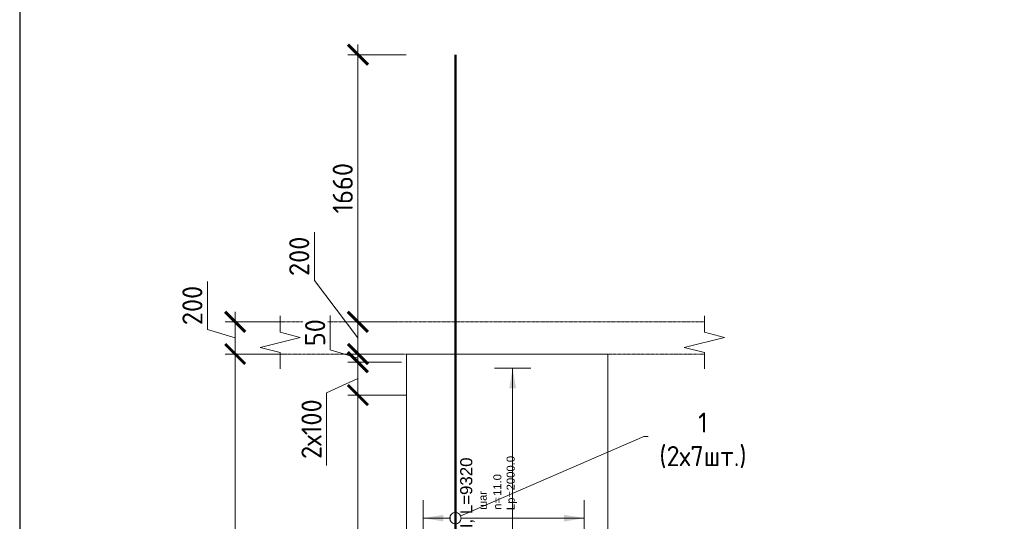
# Model space of a CAD drawing. Header units: millimetres. Extents: x 263826 to 1585445, y -423071 to 70137.
# Tile 126 of 256: x 503971 to 516205, y -189134 to -182900. Entities that reach past the tile are written whole.
import ezdxf
from ezdxf import colors
from ezdxf.entities.mleader import LeaderData, LeaderLine
from ezdxf.enums import TextEntityAlignment as Align
from ezdxf.math import Vec2, Vec3

# ---------------------------------------------------------------- set-up
doc = ezdxf.new("R2010")
doc.units = ezdxf.units.MM
doc.set_wipeout_variables(frame=1)
doc.linetypes.add('01 Штриховая _4 мм_', pattern=[6, 3.5, -2.5])
for name, color, linetype, lineweight in [('AF_Perekritie', 90, 'Continuous', 18), ('AF_Stena', 90, 'Continuous', 18), ('АрмСтер', 2, 'Continuous', 50), ('подоснова', 151, 'Continuous', 5), ('РАЗМЕРЫ', 1, 'Continuous', 9)]:
    doc.layers.add(name, color=color, linetype=linetype, lineweight=lineweight)
doc.layers.add('АрмСтер_атрибуты', color=2, linetype='Continuous', lineweight=0, plot=False)
doc.layers.add('ТОЛСТЫЕ_ОСНОВНЫЕ', color=6, linetype='Continuous')
doc.styles.add('GOST-2.304_Type-B', font='GOST_Common.ttf')
doc.styles.get("Standard").update_dxf_attribs({"font": 'arial.ttf'})
doc.styles.add('Аннотативный', font='arial.ttf')
doc.dimstyles.new('мой 25', dxfattribs={"dimscale": 100, "dimtxt": 2.5, "dimasz": 2.5, "dimexe": 1.25, "dimexo": 0.625, "dimtad": 1, "dimdec": 0, "dimlfac": 0.5, "dimtxsty": 'GOST-2.304_Type-B', "dimblk": 'ARCHTICK', "dimcen": 2.5, "dimdle": 1.25, "dimaunit": 1, "dimadec": 1, "dimazin": 2, "dimtfac": 1, "dimtdec": 0, "dimtmove": 1, "dimatfit": 3, "dimfxl": 6, "dimfxlon": 1, "dimtfill": 1, "dimlwd": -1, "dimlwe": -1, "dimarcsym": 0})

# ---------------------------------------------------------------- blocks, each defined once
blk = doc.blocks.new('_None')
blk = doc.blocks.new('_ArchTick')
at = {"color": 0, "linetype": 'ByBlock', "const_width": 0.15}
blk.add_lwpolyline([(-0.5, -0.5), (0.5, 0.5)], dxfattribs=at)
blk = doc.blocks.new('*D483')
at = {"layer": 'DEFPOINTS', "color": 0, "lineweight": 0, "transparency": 16777216}
for p in [(508173, -186655), (508739, -186655), (508739, -187055)]:
    blk.add_point(p, dxfattribs=at)
at = {"layer": 'РАЗМЕРЫ', "color": 0, "linetype": 'Continuous', "transparency": 16777216}
for p, q in [((507632, -186141), (507632, -185541)), ((508173, -186855), (507632, -186141)), ((508173, -187180), (508173, -186530)), ((508676, -186655), (508048, -186655)), ((508676, -187055), (508048, -187055))]:
    blk.add_line(p, q, dxfattribs=at)
at = {"layer": 'РАЗМЕРЫ', "color": 0, "transparency": 16777216, "xscale": 250, "yscale": 250, "zscale": 250}
for p, rotation in [((508173, -186655), 90), ((508173, -187055), 270)]:
    blk.add_blockref('_ArchTick', p, dxfattribs=dict(at, rotation=rotation))
at = {"layer": 'РАЗМЕРЫ', "color": 0, "lineweight": 0, "transparency": 16777216, "insert": (507444, -185841), "char_height": 250, "attachment_point": 5, "rotation": 90, "style": 'GOST-2.304_Type-B', "bg_fill": 3, "box_fill_scale": 1.1, "bg_fill_color": 256, "bg_fill_true_color": 13158600, "bg_fill_transparency": 0}
blk.add_mtext('200', dxfattribs=at)
blk = doc.blocks.new('*D414')
at = {"layer": 'DEFPOINTS', "color": 0, "transparency": 16777216}
for p in [(508173, -183335), (509385, -183335), (508739, -186655)]:
    blk.add_point(p, dxfattribs=at)
at = {"layer": 'РАЗМЕРЫ', "color": 0, "linetype": 'Continuous', "transparency": 16777216}
for p, q in [((508173, -186780), (508173, -183210)), ((508773, -183335), (508048, -183335)), ((508676, -186655), (508048, -186655))]:
    blk.add_line(p, q, dxfattribs=at)
at = {"layer": 'РАЗМЕРЫ', "color": 0, "transparency": 16777216, "xscale": 250, "yscale": 250, "zscale": 250}
for p, rotation in [((508173, -183335), 90), ((508173, -186655), 270)]:
    blk.add_blockref('_ArchTick', p, dxfattribs=dict(at, rotation=rotation))
at = {"layer": 'РАЗМЕРЫ', "color": 0, "lineweight": 0, "transparency": 16777216, "insert": (507985, -184995), "char_height": 250, "attachment_point": 5, "rotation": 90, "style": 'GOST-2.304_Type-B', "bg_fill": 3, "box_fill_scale": 1.1, "bg_fill_color": 256, "bg_fill_true_color": 13158600, "bg_fill_transparency": 0}
blk.add_mtext('1660', dxfattribs=at)
blk = doc.blocks.new('*U60')
at = {"layer": 'РАЗМЕРЫ'}
for p, q in [((112.5, 1200), (-112.5, 1200)), ((112.5, -1400), (-112.5, -1400))]:
    blk.add_line(p, q, dxfattribs=at)
at = {"layer": 'РАЗМЕРЫ', "ltscale": 15}
blk.add_line((0, -1400), (0, 1200), dxfattribs=at)
at = {"layer": 'РАЗМЕРЫ'}
for points in [[(0, 1200), (20.9, 1074.8), (-20.9, 1074.8)], [(0, -1400), (20.9, -1274.8), (-20.9, -1274.8)]]:
    blk.add_solid(points, dxfattribs=at)
at = {"layer": 'АрмСтер_атрибуты', "color": 215, "ltscale": 15, "style": 'Аннотативный'}
for s, p in [('шаг', (51.4, -194.2)), ('n=', (51.4, -285.1)), ('Lр=', (50.2, -367.8))]:
    blk.add_text(s, height=50, dxfattribs=at).set_placement(p)
at = {"layer": 'АрмСтер_атрибуты', "flags": 9}
for tag, p in [('МАССА', (-1033.5, -10.5)), ('ОБОЗНАЧЕНИЕ', (-1033.5, -124.4))]:
    blk.add_attdef(tag, p, '', height=75, dxfattribs=at)
at = {"layer": 'АрмСтер_атрибуты', "style": 'Аннотативный', "flags": 8}
blk.add_attdef('ПОЗ', (110, 29.6), '', height=75, dxfattribs=at)
at = {"layer": 'АрмСтер_атрибуты', "color": 215, "style": 'Аннотативный'}
for tag, p, flags in [('ШАГ', (190.9, -194.2), 10), ('КОЛ', (138, -285.1), 8), ('ШИРИНА', (172.9, -367.8), 8)]:
    blk.add_attdef(tag, p, '', height=50, dxfattribs=dict(at, flags=flags))
at = {"linetype": 'Continuous', "lineweight": 0}
blk.add_wipeout([(35, 0), (28.3, 20.6), (10.8, 33.3), (-10.8, 33.3), (-28.3, 20.6), (-35, 0), (-28.3, -20.6), (-10.8, -33.3), (10.8, -33.3), (28.3, -20.6)], dxfattribs=at)
at = {"color": 0, "linetype": 'ByBlock', "lineweight": -2, "ltscale": 100}
blk.add_line((-657.5, 0), (592.5, 0), dxfattribs=at)
at = {"layer": 'РАЗМЕРЫ'}
blk.add_circle((0, 0), 35, dxfattribs=at)
at = {"layer": 'АрмСтер_атрибуты', "style": 'Аннотативный', "flags": 8}
blk.add_attdef('НАИМЕНОВАНИЕ', text='', height=75, dxfattribs=at).set_placement((0, -29.3), align=Align.TOP_CENTER)
blk = doc.blocks.new('*U514')
at = {"layer": 'РАЗМЕРЫ'}
for p, q in [((112.5, 200), (-112.5, 200)), ((112.5, -800), (-112.5, -800))]:
    blk.add_line(p, q, dxfattribs=at)
at = {"layer": 'РАЗМЕРЫ', "ltscale": 15}
blk.add_line((0, -800), (0, 200), dxfattribs=at)
at = {"layer": 'РАЗМЕРЫ'}
for points in [[(0, 200), (20.9, 74.8), (-20.9, 74.8)], [(0, -800), (20.9, -674.8), (-20.9, -674.8)]]:
    blk.add_solid(points, dxfattribs=at)
at = {"layer": 'АрмСтер_атрибуты', "color": 215, "ltscale": 15, "style": 'Аннотативный'}
for s, p in [('шаг', (51.4, -194.2)), ('n=', (51.4, -285.1)), ('Lр=', (50.2, -367.8))]:
    blk.add_text(s, height=50, dxfattribs=at).set_placement(p)
at = {"layer": 'АрмСтер_атрибуты', "flags": 9}
for tag, p in [('МАССА', (-2096, -10.5)), ('ОБОЗНАЧЕНИЕ', (-2096, -124.4))]:
    blk.add_attdef(tag, p, '', height=75, dxfattribs=at)
at = {"layer": 'АрмСтер_атрибуты', "style": 'Аннотативный', "flags": 8}
blk.add_attdef('ПОЗ', (110, 29.6), '', height=75, dxfattribs=at)
at = {"layer": 'АрмСтер_атрибуты', "color": 215, "style": 'Аннотативный'}
for tag, p, flags in [('ШАГ', (190.9, -194.2), 10), ('КОЛ', (138, -285.1), 8), ('ШИРИНА', (172.9, -367.8), 8)]:
    blk.add_attdef(tag, p, '', height=50, dxfattribs=dict(at, flags=flags))
at = {"linetype": 'Continuous', "lineweight": 0}
blk.add_wipeout([(35, 0), (28.3, 20.6), (10.8, 33.3), (-10.8, 33.3), (-28.3, 20.6), (-35, 0), (-28.3, -20.6), (-10.8, -33.3), (10.8, -33.3), (28.3, -20.6)], dxfattribs=at)
at = {"color": 0, "linetype": 'ByBlock', "lineweight": -2, "ltscale": 100}
blk.add_line((-1780, 0), (2880, 0), dxfattribs=at)
at = {"layer": 'РАЗМЕРЫ'}
blk.add_circle((0, 0), 35, dxfattribs=at)
at = {"layer": 'АрмСтер_атрибуты', "style": 'Аннотативный', "flags": 8}
blk.add_attdef('НАИМЕНОВАНИЕ', text='', height=75, dxfattribs=at).set_placement((0, -29.3), align=Align.TOP_CENTER)
blk = doc.blocks.new('*U46')
at = {"layer": 'ТОЛСТЫЕ_ОСНОВНЫЕ', "color": 6}
blk.add_lwpolyline([(20, 5), (415, 5), (415, 292), (20, 292)], close=True, dxfattribs=at)
blk = doc.blocks.new('*D488')
at = {"layer": 'DEFPOINTS', "color": 0, "transparency": 16777216}
for p in [(507567, -186655), (506648, -187055), (507567, -187055)]:
    blk.add_point(p, dxfattribs=at)
at = {"layer": 'РАЗМЕРЫ', "color": 0, "linetype": 'Continuous', "transparency": 16777216}
for p, q in [((506305, -186752), (506305, -186152)), ((506648, -186530), (506648, -187180)), ((507248, -186655), (506523, -186655)), ((506648, -186855), (506305, -186752)), ((507248, -187055), (506523, -187055))]:
    blk.add_line(p, q, dxfattribs=at)
at = {"layer": 'РАЗМЕРЫ', "color": 0, "transparency": 16777216, "xscale": 250, "yscale": 250, "zscale": 250}
for p, rotation in [((506648, -186655), 90), ((506648, -187055), 270)]:
    blk.add_blockref('_ArchTick', p, dxfattribs=dict(at, rotation=rotation))
at = {"layer": 'РАЗМЕРЫ', "color": 0, "lineweight": 0, "transparency": 16777216, "insert": (506117, -186452), "char_height": 250, "attachment_point": 5, "rotation": 90, "style": 'GOST-2.304_Type-B', "bg_fill": 3, "box_fill_scale": 1.1, "bg_fill_color": 256, "bg_fill_true_color": 13158600, "bg_fill_transparency": 0}
blk.add_mtext('200', dxfattribs=at)
blk = doc.blocks.new('*D489')
at = {"layer": 'DEFPOINTS', "color": 0, "transparency": 16777216}
for p in [(507567, -187055), (506648, -192655), (508126, -192655)]:
    blk.add_point(p, dxfattribs=at)
at = {"layer": 'РАЗМЕРЫ', "color": 0, "linetype": 'Continuous', "transparency": 16777216}
for p, q in [((506648, -186930), (506648, -192780)), ((507248, -187055), (506523, -187055)), ((507248, -192655), (506523, -192655))]:
    blk.add_line(p, q, dxfattribs=at)
at = {"layer": 'РАЗМЕРЫ', "color": 0, "transparency": 16777216, "xscale": 250, "yscale": 250, "zscale": 250}
for p, rotation in [((506648, -187055), 90), ((506648, -192655), 270)]:
    blk.add_blockref('_ArchTick', p, dxfattribs=dict(at, rotation=rotation))
at = {"layer": 'РАЗМЕРЫ', "color": 0, "lineweight": 0, "transparency": 16777216, "insert": (506461, -189855), "char_height": 250, "attachment_point": 5, "rotation": 90, "style": 'GOST-2.304_Type-B', "bg_fill": 3, "box_fill_scale": 1.1, "bg_fill_color": 256, "bg_fill_true_color": 13158600, "bg_fill_transparency": 0}
blk.add_mtext('2800', dxfattribs=at)
blk = doc.blocks.new('*D517')
at = {"layer": 'DEFPOINTS', "color": 0, "transparency": 16777216}
for p in [(508173, -187055), (508778, -187055), (508778, -187156)]:
    blk.add_point(p, dxfattribs=at)
at = {"layer": 'РАЗМЕРЫ', "color": 0, "linetype": 'Continuous', "transparency": 16777216}
for p, q in [((507829, -187002), (507829, -186577)), ((508173, -187055), (508173, -186805)), ((508173, -187105), (507829, -187002)), ((508715, -187055), (508048, -187055)), ((508715, -187156), (508048, -187156)), ((508173, -187156), (508173, -187055)), ((508173, -187156), (508173, -187055)), ((508173, -187156), (508173, -187406))]:
    blk.add_line(p, q, dxfattribs=at)
at = {"layer": 'РАЗМЕРЫ', "color": 0, "transparency": 16777216, "xscale": 250, "yscale": 250, "zscale": 250}
for p, rotation in [((508173, -187055), 270), ((508173, -187156), 90)]:
    blk.add_blockref('_ArchTick', p, dxfattribs=dict(at, rotation=rotation))
at = {"layer": 'РАЗМЕРЫ', "color": 0, "lineweight": 0, "transparency": 16777216, "insert": (507642, -186790), "char_height": 250, "attachment_point": 5, "rotation": 90, "style": 'GOST-2.304_Type-B', "bg_fill": 3, "box_fill_scale": 1.1, "bg_fill_color": 256, "bg_fill_true_color": 13158600, "bg_fill_transparency": 0}
blk.add_mtext('50', dxfattribs=at)
blk = doc.blocks.new('*D739')
at = {"layer": 'DEFPOINTS', "color": 0, "transparency": 16777216}
for p in [(508173, -187565), (508838, -187565), (508747, -191956)]:
    blk.add_point(p, dxfattribs=at)
at = {"layer": 'РАЗМЕРЫ', "color": 0, "linetype": 'Continuous', "transparency": 16777216}
for p, q in [((508173, -192081), (508173, -187440)), ((508773, -187565), (508048, -187565)), ((508684, -191956), (508048, -191956))]:
    blk.add_line(p, q, dxfattribs=at)
at = {"layer": 'РАЗМЕРЫ', "color": 0, "transparency": 16777216, "xscale": 250, "yscale": 250, "zscale": 250}
for p, rotation in [((508173, -187565), 90), ((508173, -191956), 270)]:
    blk.add_blockref('_ArchTick', p, dxfattribs=dict(at, rotation=rotation))
at = {"layer": 'РАЗМЕРЫ', "color": 0, "lineweight": 0, "transparency": 16777216, "insert": (507985, -189760), "char_height": 250, "attachment_point": 5, "rotation": 90, "style": 'GOST-2.304_Type-B', "bg_fill": 3, "box_fill_scale": 1.1, "bg_fill_color": 256, "bg_fill_true_color": 13158600, "bg_fill_transparency": 0}
blk.add_mtext('11х200', dxfattribs=at)
blk = doc.blocks.new('*D740')
at = {"layer": 'DEFPOINTS', "color": 0, "transparency": 16777216}
for p in [(508778, -187156), (508173, -187565), (508465, -187565)]:
    blk.add_point(p, dxfattribs=at)
at = {"layer": 'РАЗМЕРЫ', "color": 0, "linetype": 'Continuous', "transparency": 16777216}
for p, q in [((508173, -187031), (508173, -187690)), ((508715, -187156), (508048, -187156)), ((508173, -187360), (507784, -187539)), ((507784, -187539), (507784, -188439)), ((508403, -187565), (508048, -187565))]:
    blk.add_line(p, q, dxfattribs=at)
at = {"layer": 'РАЗМЕРЫ', "color": 0, "transparency": 16777216, "xscale": 250, "yscale": 250, "zscale": 250}
for p, rotation in [((508173, -187156), 90), ((508173, -187565), 270)]:
    blk.add_blockref('_ArchTick', p, dxfattribs=dict(at, rotation=rotation))
at = {"layer": 'РАЗМЕРЫ', "color": 0, "lineweight": 0, "transparency": 16777216, "insert": (507597, -187989), "char_height": 250, "attachment_point": 5, "rotation": 90, "style": 'GOST-2.304_Type-B', "bg_fill": 3, "box_fill_scale": 1.1, "bg_fill_color": 256, "bg_fill_true_color": 13158600, "bg_fill_transparency": 0}
blk.add_mtext('2х100', dxfattribs=at)

msp = doc.modelspace()

# ---------------------------------------------------------------- linework, layer by layer
at = {"layer": 'AF_Perekritie', "linetype": '01 Штриховая _4 мм_', "lineweight": 9}
for p, q in [((512397.72289, -186655.3563, 3100), (512479.07926, -186655.3563, 3100)), ((512397.72289, -186655.3563, 3100), (512479.07926, -186655.3563, 3100)), ((512479.07926, -187055.3563, 3100), (512397.72289, -187055.3563, 3100)), ((512479.07926, -187055.3563, 3100), (512397.72289, -187055.3563, 3100))]:
    msp.add_line(p, q, dxfattribs=at)
at = {"layer": 'AF_Stena', "lineweight": 0}
msp.add_line((511277.57378, -192655.3563, 3100), (511277.57378, -187055.3563, 3100), dxfattribs=at)
at = {"layer": 'AF_Stena', "lineweight": 20, "elevation": 3100}
for points in [[(507206.79471, -186730.3563), (507206.79471, -186580.3563)], [(507206.79471, -186730.3563), (507206.79471, -186580.3563)], [(512479.07926, -186730.3563), (512479.07926, -186580.3563)], [(512479.07926, -186730.3563), (512479.07926, -186580.3563)], [(507206.79471, -186730.3563), (507206.79471, -186785.3565)], [(507206.79471, -186730.3563), (507206.79471, -186785.3565)], [(512479.07926, -186730.3563), (512479.07926, -186785.3565)], [(512479.07926, -186730.3563), (512479.07926, -186785.3565)], [(512479.07926, -186785.3565), (512729.07926, -186847.8565)], [(512479.07926, -186785.3565), (512729.07926, -186847.8565)], [(512729.07926, -186847.8565), (512229.07926, -186972.8565)], [(512729.07926, -186847.8565), (512229.07926, -186972.8565)], [(506956.79471, -186972.8565), (507206.79471, -187035.3565)], [(506956.79471, -186972.8565), (507206.79471, -187035.3565)], [(507206.79471, -187035.3565), (507206.79471, -187090.3567)], [(507206.79471, -187035.3565), (507206.79471, -187090.3567)], [(512229.07926, -186972.8565), (512479.07926, -187035.3565)], [(512229.07926, -186972.8565), (512479.07926, -187035.3565)], [(512479.07926, -187035.3565), (512479.07926, -187090.3567)], [(512479.07926, -187035.3565), (512479.07926, -187090.3567)], [(507206.79471, -187090.3567), (507206.79471, -187240.3567)], [(507206.79471, -187090.3567), (507206.79471, -187240.3567)], [(512479.07926, -187090.3567), (512479.07926, -187240.3567)], [(512479.07926, -187090.3567), (512479.07926, -187240.3567)]]:
    msp.add_lwpolyline(points, dxfattribs=at)
at = {"layer": 'АрмСтер', "ltscale": 15}
msp.add_line((509385.41259, -192655.3563, 3100), (509385.41259, -183335.3563, 3100), dxfattribs=at)

# ---------------------------------------------------------------- dimensions: what is measured, and where the dimension line sits
at = {"layer": 'РАЗМЕРЫ', "color": 146, "lineweight": 0}
dim = msp.add_linear_dim(base=(508172.85506, -186655.3563, 3100), p1=(508738.80422, -187055.3563, 3100), p2=(508738.80422, -186655.3563, 3100), angle=90, dimstyle='мой 25', dxfattribs=at)
dim.commit()
dim.dimension.update_dxf_attribs({"geometry": '*D483', "text_midpoint": (507631.574, -186078.10871, 3100), "dimtype": 160})

# ---------------------------------------------------------------- leaders
at = {"layer": 'подоснова'}
ml = msp.add_multileader_mtext('Standard', dxfattribs=at)
ml.set_content('1 (2х7шт.)', color=256, style='GOST-2.304_Type-B')
ml.set_leader_properties(color=256, linetype='ByLayer', lineweight=15)
ml.set_arrow_properties(name='NONE')
ml.build(insert=Vec2(0, 0))
ml.multileader.update_dxf_attribs({"text_left_attachment_type": 6, "text_right_attachment_type": 6, "dogleg_length": 10, "arrow_head_size": 18})
ctx = ml.context
ctx.base_point, ctx.char_height, ctx.arrow_head_size, ctx.landing_gap_size, ctx.plane_origin = Vec3(511735.12231, -188082.21249, 3100), 250, 18, 20, Vec3(508981.5194, -186779.68171, 3100)
ctx.left_attachment, ctx.right_attachment, ctx.text_align_type = 6, 6, 1
notes = []
notes.append((ctx, [(0, (1, 1, 0), (511725.12231, -188082.21249, 3100), (1, 0), 10, [(0, [(509385.41259, -189095.3563, 3100)], 0, [])])]))
ctx.mtext.insert, ctx.mtext.width, ctx.mtext.alignment, ctx.mtext.flow_direction = Vec3(512460.42534, -187782.21249, 3100), 22.8977991, 2, 5
for ctx, leaders in notes:
    for number, flags, end, landing, length, lines in leaders:
        leader = LeaderData()
        leader.index, (leader.has_last_leader_line, leader.has_dogleg_vector, leader.attachment_direction) = number, flags
        leader.last_leader_point, leader.dogleg_vector, leader.dogleg_length = Vec3(end), Vec3(landing), length
        for number, points, colour, breaks in lines:
            line = LeaderLine()
            line.index, line.vertices, line.color, line.breaks = number, Vec3.list(points), colors.encode_raw_color(colour), breaks
            leader.lines.append(line)
        ctx.leaders.append(leader)

# ---------------------------------------------------------------- next in the draw order: linework, layer by layer
at = {"layer": 'AF_Perekritie', "linetype": '01 Штриховая _4 мм_', "lineweight": 9}
msp.add_line((507206.79471, -187055.3563, 3100), (512397.62367, -187055.3563, 3100), dxfattribs=at)
at = {"layer": 'AF_Stena', "lineweight": 0}
for p, q in [((511277.57378, -187055.3563, 3100), (508777.57378, -187055.3563, 3100)), ((508777.57378, -187055.3563, 3100), (508777.57378, -192655.3563, 3100))]:
    msp.add_line(p, q, dxfattribs=at)
at = {"layer": 'AF_Stena', "lineweight": 20, "elevation": 3100}
for points in [[(507206.79471, -186785.3565), (507456.79471, -186847.8565)], [(507206.79471, -186785.3565), (507456.79471, -186847.8565)], [(507456.79471, -186847.8565), (506956.79471, -186972.8565)], [(507456.79471, -186847.8565), (506956.79471, -186972.8565)]]:
    msp.add_lwpolyline(points, dxfattribs=at)

# ---------------------------------------------------------------- next in the draw order: dimensions: what is measured, and where the dimension line sits
at = {"layer": 'РАЗМЕРЫ', "color": 146, "lineweight": 0, "true_color": 0x006272}
dim = msp.add_linear_dim(base=(508172.85506, -183335.3563, 3100), p1=(508738.80422, -186655.3563, 3100), p2=(509385.41259, -183335.3563, 3100), angle=90, dimstyle='мой 25', dxfattribs=at)
dim.commit()
dim.dimension.update_dxf_attribs({"geometry": '*D414', "text_midpoint": (507985.35506, -184995.3563, 3100)})

# ---------------------------------------------------------------- next in the draw order: linework, layer by layer
at = {"layer": 'AF_Perekritie', "linetype": '01 Штриховая _4 мм_', "lineweight": 9}
msp.add_line((512397.62367, -186655.3563, 3100), (507206.79471, -186655.3563, 3100), dxfattribs=at)

# ---------------------------------------------------------------- next in the draw order: block references
at = {"layer": 'АрмСтер', "ltscale": 15}
ref = msp.add_blockref('*U60', (510095.99115, -189629.73715, 3100), dxfattribs=dict(at, xscale=2, yscale=2, zscale=2))
ref.add_attrib('НАИМЕНОВАНИЕ', '24-A-III, L=2500', dxfattribs={"layer": 'АрмСтер_атрибуты', "height": 150, "style": 'Аннотативный', "flags": 8}).set_placement((510095.99115, -189688.41484, 3100), align=Align.TOP_CENTER)
ref.add_attrib('КОЛ', '27.0', (510372.08876, -190199.98756, 3100), dxfattribs={"layer": 'АрмСтер_атрибуты', "color": 215, "height": 100, "style": 'Аннотативный', "flags": 8})
ref.add_attrib('ШИРИНА', '5200.0', (510441.76092, -190365.33592, 3100), dxfattribs={"layer": 'АрмСтер_атрибуты', "color": 215, "height": 100, "style": 'Аннотативный', "flags": 8})

# ---------------------------------------------------------------- next in the draw order: block references
ref = msp.add_blockref('*U514', (509385.41259, -189095.3563, 3100), dxfattribs=dict(at, xscale=2, yscale=2, zscale=2, rotation=90))
ref.add_attrib('НАИМЕНОВАНИЕ', '24-A-III, L=9320', dxfattribs={"layer": 'АрмСтер_атрибуты', "height": 150, "rotation": 90, "style": 'Аннотативный', "flags": 8}).set_placement((509444.09027, -189095.3563, 3100), align=Align.TOP_CENTER)
ref.add_attrib('КОЛ', '11.0', (509955.663, -188819.25869, 3100), dxfattribs={"layer": 'АрмСтер_атрибуты', "color": 215, "height": 100, "rotation": 90, "style": 'Аннотативный', "flags": 8})
ref.add_attrib('ШИРИНА', '2000.0', (510121.01136, -188749.58653, 3100), dxfattribs={"layer": 'АрмСтер_атрибуты', "color": 215, "height": 100, "rotation": 90, "style": 'Аннотативный', "flags": 8})

# ---------------------------------------------------------------- next in the draw order: linework, layer by layer
at = {"layer": 'AF_Perekritie', "linetype": '01 Штриховая _4 мм_', "lineweight": 9}
for p, q in [((512397.62367, -186655.3563, 3100), (507206.79471, -186655.3563, 3100)), ((507206.79471, -187055.3563, 3100), (512397.62367, -187055.3563, 3100))]:
    msp.add_line(p, q, dxfattribs=at)
at = {"layer": 'AF_Stena', "lineweight": 0}
msp.add_line((511277.57378, -187055.3563, 3100), (508777.57378, -187055.3563, 3100), dxfattribs=at)

# ---------------------------------------------------------------- next in the draw order: block references
at = {"xscale": 100, "yscale": 100, "zscale": 100}
msp.add_blockref('*U46', (501970.96759, -198191.77617, 3100), dxfattribs=at)

# ---------------------------------------------------------------- next in the draw order: dimensions: what is measured, and where the dimension line sits
at = {"layer": 'РАЗМЕРЫ', "color": 146, "lineweight": 0}
dim = msp.add_linear_dim(base=(506648.29731, -187055.3563, 3100), p1=(507567.26465, -186655.3563, 3100), p2=(507567.26465, -187055.3563, 3100), angle=90, dimstyle='мой 25', dxfattribs=at)
dim.commit()
dim.dimension.update_dxf_attribs({"geometry": '*D488', "text_midpoint": (506117.04731, -186689.7313, 3100)})

# ---------------------------------------------------------------- next in the draw order: dimensions: what is measured, and where the dimension line sits
dim = msp.add_linear_dim(base=(506648.29731, -192655.3563, 3100), p1=(507567.26465, -187055.3563, 3100), p2=(508125.93784, -192655.3563, 3100), angle=90, dimstyle='мой 25', dxfattribs=at)
dim.commit()
dim.dimension.update_dxf_attribs({"geometry": '*D489', "text_midpoint": (506460.79731, -189855.3563, 3100)})

# ---------------------------------------------------------------- next in the draw order: dimensions: what is measured, and where the dimension line sits
at = {"layer": 'РАЗМЕРЫ', "color": 146, "lineweight": 0, "true_color": 0x006272}
dim = msp.add_linear_dim(base=(508172.85506, -187055.3563, 3100), p1=(508777.57378, -187155.50792, 3100), p2=(508777.57378, -187055.3563, 3100), angle=90, dimstyle='мой 25', dxfattribs=at)
dim.commit()
dim.dimension.update_dxf_attribs({"geometry": '*D517', "text_midpoint": (507641.60506, -186939.80711, 3100)})

# ---------------------------------------------------------------- next in the draw order: dimensions: what is measured, and where the dimension line sits
dim = msp.add_linear_dim(base=(508172.85506, -187565.3563, 3100), p1=(508746.94652, -191955.50792, 3100), p2=(508837.57378, -187565.3563, 3100), angle=90, text='11х200', dimstyle='мой 25', dxfattribs=at)
dim.commit()
dim.dimension.update_dxf_attribs({"geometry": '*D739', "text_midpoint": (507985.35506, -189760.43211, 3100)})

# ---------------------------------------------------------------- next in the draw order: dimensions: what is measured, and where the dimension line sits
dim = msp.add_linear_dim(base=(508172.85506, -187565.3563, 3100), p1=(508777.57378, -187155.50792, 3100), p2=(508465.15291, -187565.3563, 3100), angle=90, text='2х100', dimstyle='мой 25', dxfattribs=at)
dim.commit()
dim.dimension.update_dxf_attribs({"geometry": '*D740', "text_midpoint": (507784.41289, -187601.27635, 3100), "dimtype": 160})

doc.saveas('drawing.dxf')
